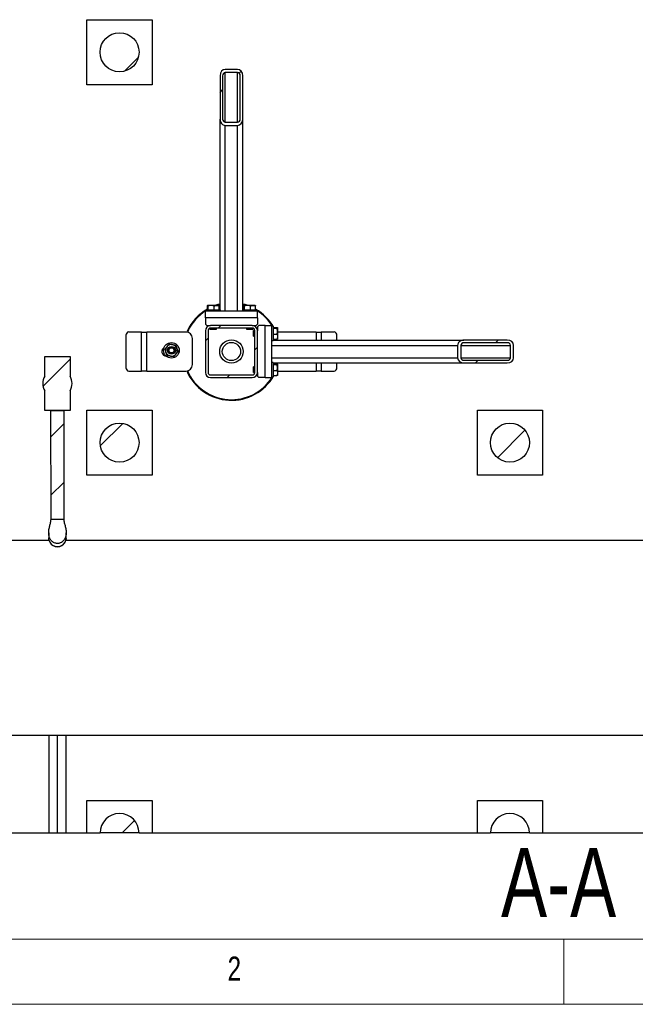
# Model space of a CAD drawing. Header units: millimetres. Extents: x 5 to 589, y 5 to 415.
# Tile 2 of 31: x 55 to 102, y 5 to 81. Entities that reach past the tile are written whole.
import ezdxf

# ---------------------------------------------------------------- set-up
doc = ezdxf.new("R2010")
doc.units = ezdxf.units.MM
doc.layers.add('NOTES', color=6, linetype='Continuous')
doc.layers.add('TRAIT-FINS', color=9, linetype='Continuous')
doc.layers.add('TRAIT-FORT', color=4, linetype='Continuous', lineweight=25)
doc.styles.add('SLDTEXTSTYLE0', font='TXT', dxfattribs={"width": 0.75})

msp = doc.modelspace()

# ---------------------------------------------------------------- hatches: boundary and pattern name
at = {"layer": 'TRAIT-FINS'}
h = msp.add_hatch(dxfattribs=at)
h.set_pattern_fill('ANSI31', color=9, style=0)
edge = h.paths.add_edge_path(flags=0)
edge.add_arc((62.861, 78.165), 1.5, 0, 360)
h = msp.add_hatch(dxfattribs=at)
h.set_pattern_fill('ANSI31', color=9, angle=3e-322, style=0)
edge = h.paths.add_edge_path(flags=0)
edge.add_ellipse((71.936, 73.033), major_axis=(0, 0.492), ratio=0.812696, start_angle=180, end_angle=270)
edge.add_line((72.336, 73.033), (72.336, 76.356))
edge.add_ellipse((71.936, 76.356), major_axis=(0, 0.492), ratio=0.812696, start_angle=270, end_angle=360)
edge.add_line((71.936, 76.848), (70.986, 76.848))
edge.add_ellipse((70.986, 76.356), major_axis=(0, 0.492), ratio=0.812696, start_angle=360, end_angle=450)
edge.add_line((70.586, 76.356), (70.586, 73.033))
edge.add_ellipse((70.986, 73.033), major_axis=(0, 0.492), ratio=0.812696, start_angle=90, end_angle=180)
edge.add_line((70.986, 72.541), (71.936, 72.541))
edge = h.paths.add_edge_path(flags=0)
edge.add_ellipse((71.936, 73.033), major_axis=(0, 0.246), ratio=0.812696, start_angle=180, end_angle=270, ccw=False)
edge.add_line((71.936, 72.787), (70.986, 72.787))
edge.add_ellipse((70.986, 73.033), major_axis=(0, 0.246), ratio=0.812696, start_angle=90, end_angle=180, ccw=False)
edge.add_line((70.786, 73.033), (70.786, 76.356))
edge.add_ellipse((70.986, 76.356), major_axis=(0, 0.246), ratio=0.812696, start_angle=0, end_angle=90, ccw=False)
edge.add_line((70.986, 76.602), (71.936, 76.602))
edge.add_ellipse((71.936, 76.356), major_axis=(0, 0.246), ratio=0.812696, start_angle=270, end_angle=360, ccw=False)
edge.add_line((72.136, 76.356), (72.136, 73.033))
h = msp.add_hatch(dxfattribs=at)
h.set_pattern_fill('ANSI31', color=9, angle=3e-322, style=0)
edge = h.paths.add_edge_path(flags=0)
edge.add_line((69.461, 56.765), (69.461, 53.565))
edge.add_arc((69.861, 53.565), 0.4, 180, 270)
edge.add_line((69.861, 53.165), (73.061, 53.165))
edge.add_arc((73.061, 53.565), 0.4, 270, 360)
edge.add_line((73.461, 53.565), (73.461, 56.765))
edge.add_arc((73.061, 56.765), 0.4, 0, 90)
edge.add_line((73.061, 57.165), (69.861, 57.165))
edge.add_arc((69.861, 56.765), 0.4, 90, 180)
edge = h.paths.add_edge_path(flags=0)
edge.add_arc((69.861, 53.565), 0.2, 180, 270, ccw=False)
edge.add_line((69.661, 53.565), (69.661, 56.765))
edge.add_arc((69.861, 56.765), 0.2, 90, 180, ccw=False)
edge.add_line((69.861, 56.965), (73.061, 56.965))
edge.add_arc((73.061, 56.765), 0.2, 0, 90, ccw=False)
edge.add_line((73.261, 56.765), (73.261, 53.565))
edge.add_arc((73.061, 53.565), 0.2, 270, 360, ccw=False)
edge.add_line((73.061, 53.365), (69.861, 53.365))
h = msp.add_hatch(dxfattribs=at)
h.set_pattern_fill('ANSI31', color=9, angle=3e-322, style=0)
edge = h.paths.add_edge_path(flags=0)
edge.add_ellipse((89.33, 54.69), major_axis=(0.492, 0), ratio=0.812696, start_angle=180, end_angle=270)
edge.add_line((89.33, 54.29), (92.652, 54.29))
edge.add_ellipse((92.652, 54.69), major_axis=(0.492, 0), ratio=0.812696, start_angle=270, end_angle=360)
edge.add_line((93.144, 54.69), (93.144, 55.64))
edge.add_ellipse((92.652, 55.64), major_axis=(0.492, 0), ratio=0.812696, start_angle=360, end_angle=450)
edge.add_line((92.652, 56.04), (89.33, 56.04))
edge.add_ellipse((89.33, 55.64), major_axis=(0.492, 0), ratio=0.812696, start_angle=90, end_angle=180)
edge.add_line((88.838, 55.64), (88.838, 54.69))
edge = h.paths.add_edge_path(flags=0)
edge.add_ellipse((89.33, 54.69), major_axis=(0.246, 0), ratio=0.812696, start_angle=180, end_angle=270, ccw=False)
edge.add_line((89.084, 54.69), (89.084, 55.64))
edge.add_ellipse((89.33, 55.64), major_axis=(0.246, 0), ratio=0.812696, start_angle=90, end_angle=180, ccw=False)
edge.add_line((89.33, 55.84), (92.652, 55.84))
edge.add_ellipse((92.652, 55.64), major_axis=(0.246, 0), ratio=0.812696, start_angle=0, end_angle=90, ccw=False)
edge.add_line((92.898, 55.64), (92.898, 54.69))
edge.add_ellipse((92.652, 54.69), major_axis=(0.246, 0), ratio=0.812696, start_angle=270, end_angle=360, ccw=False)
edge.add_line((92.652, 54.49), (89.33, 54.49))
h = msp.add_hatch(dxfattribs=at)
h.set_pattern_fill('ANSI31', color=9, style=0)
edge = h.paths.add_edge_path(flags=0)
edge.add_arc((58.085, 52.71), 1.125, 149.88182, 210.11818)
edge.add_line((57.112, 52.145), (57.112, 50.635))
edge.add_line((57.112, 50.635), (59.058, 50.635))
edge.add_line((59.058, 50.635), (59.058, 52.145))
edge.add_arc((58.085, 52.71), 1.125, 329.88182, 390.11818)
edge.add_line((59.058, 53.274), (59.058, 54.785))
edge.add_line((59.058, 54.785), (57.112, 54.785))
edge.add_line((57.112, 54.785), (57.112, 53.274))
h = msp.add_hatch(dxfattribs=at)
h.set_pattern_fill('ANSI31', color=9, style=0)
h.paths.add_polyline_path([(57.591, 50.634), (57.595, 42.29), (58.582, 42.291), (58.579, 50.635)], flags=0)
h = msp.add_hatch(dxfattribs=at)
h.set_pattern_fill('ANSI31', color=9, style=0)
edge = h.paths.add_edge_path(flags=0)
edge.add_arc((62.861, 48.165), 1.5, 0, 360)
h = msp.add_hatch(dxfattribs=at)
h.set_pattern_fill('ANSI31', color=9, style=0)
edge = h.paths.add_edge_path(flags=0)
edge.add_arc((92.861, 48.165), 1.5, 0, 360)
h = msp.add_hatch(dxfattribs=at)
h.set_pattern_fill('ANSI31', color=9, style=0)
edge = h.paths.add_edge_path(flags=0)
edge.add_line((58.582, 42.291), (57.595, 42.29))
edge.add_spline(control_points=[(57.595, 42.29), (57.595, 41.967), (57.444, 41.658), (57.42, 41.336), (57.411, 41.214), (57.417, 41.089), (57.447, 40.97), (57.467, 40.893), (57.497, 40.817), (57.537, 40.748), (57.574, 40.686), (57.619, 40.628), (57.672, 40.58), (57.723, 40.534), (57.782, 40.495), (57.845, 40.467), (57.908, 40.439), (57.977, 40.421), (58.046, 40.416), (58.055, 40.416), (58.065, 40.415), (58.074, 40.415), (58.145, 40.413), (58.218, 40.425), (58.285, 40.448), (58.36, 40.474), (58.431, 40.516), (58.491, 40.567), (58.551, 40.619), (58.602, 40.682), (58.642, 40.75), (58.689, 40.831), (58.721, 40.922), (58.74, 41.014), (58.763, 41.13), (58.766, 41.25), (58.755, 41.368), (58.737, 41.554), (58.683, 41.735), (58.637, 41.917), (58.607, 42.039), (58.582, 42.165), (58.582, 42.291)], knot_values=[0.144014, 0.144014, 0.144014, 0.144014, 0.165899, 0.165899, 0.165899, 0.174307, 0.174307, 0.174307, 0.179799, 0.179799, 0.179799, 0.184718, 0.184718, 0.184718, 0.189439, 0.189439, 0.189439, 0.194173, 0.194173, 0.194173, 0.19474, 0.19474, 0.19474, 0.19908, 0.19908, 0.19908, 0.203926, 0.203926, 0.203926, 0.208739, 0.208739, 0.208739, 0.214464, 0.214464, 0.214464, 0.221667, 0.221667, 0.221667, 0.233066, 0.233066, 0.233066, 0.240954, 0.240954, 0.240954, 0.240954], weights=[1, 1, 1, 1, 1, 1, 1, 1, 1, 1, 1, 1, 1, 1, 1, 1, 1, 1, 1, 1, 1, 1, 1, 1, 1, 1, 1, 1, 1, 1, 1, 1, 1, 1, 1, 1, 1, 1, 1, 1, 1, 1, 1], degree=3, periodic=0)
h = msp.add_hatch(dxfattribs=at)
h.set_pattern_fill('ANSI31', color=9, style=0)
edge = h.paths.add_edge_path(flags=0)
edge.add_arc((62.861, 18.165), 1.5, 0, 180)
edge.add_line((61.361, 18.165), (64.361, 18.165))
h = msp.add_hatch(dxfattribs=at)
h.set_pattern_fill('ANSI31', color=9, style=0)
edge = h.paths.add_edge_path(flags=0)
edge.add_arc((92.861, 18.165), 1.5, 0, 180)
edge.add_line((91.361, 18.165), (94.361, 18.165))

# ---------------------------------------------------------------- linework, layer by layer
at = {"color": 7, "linetype": 'Continuous', "lineweight": 18}
for p, q in [((10, 10), (584, 10)), ((97, 10), (97, 5)), ((5, 5), (589, 5))]:
    msp.add_line(p, q, dxfattribs=at)
at = {"layer": 'TRAIT-FORT', "color": 4, "linetype": 'Continuous', "lineweight": 25}
for p, q in [((60.361, 75.665), (60.361, 80.665)), ((60.361, 80.665), (65.361, 80.665)), ((65.361, 80.665), (65.361, 75.665)), ((71.936, 76.848), (70.986, 76.848)), ((71.936, 76.602), (70.986, 76.602)), ((70.986, 72.787), (70.986, 76.602)), ((71.936, 72.787), (71.936, 76.602)), ((70.586, 76.356), (70.586, 73.033)), ((70.786, 76.356), (70.786, 73.033)), ((72.136, 73.033), (72.136, 76.356)), ((72.336, 73.033), (72.336, 76.356)), ((65.361, 75.665), (60.361, 75.665)), ((70.586, 58.365), (70.586, 73.033)), ((70.986, 72.787), (71.936, 72.787)), ((72.336, 58.365), (72.336, 73.033)), ((70.986, 72.541), (71.936, 72.541)), ((70.986, 58.265), (70.986, 72.541)), ((71.936, 58.265), (71.936, 72.541)), ((73.461, 58.265), (69.461, 58.265)), ((69.461, 57.765), (69.461, 58.265)), ((69.511, 58.365), (69.511, 58.265)), ((69.511, 58.365), (70.569, 58.365)), ((69.609, 58.365), (69.609, 58.665)), ((69.658, 58.715), (69.633, 58.701)), ((69.658, 58.715), (70.465, 58.715)), ((69.67, 58.365), (69.67, 58.665)), ((70.122, 58.365), (70.122, 58.665)), ((70.49, 58.701), (70.465, 58.715)), ((70.513, 58.365), (70.513, 58.665)), ((70.569, 58.365), (70.611, 58.365)), ((70.611, 58.265), (70.611, 58.365)), ((72.311, 58.365), (72.311, 58.265)), ((72.311, 58.365), (73.369, 58.365)), ((72.409, 58.365), (72.409, 58.665)), ((72.458, 58.715), (72.433, 58.701)), ((72.458, 58.715), (73.265, 58.715)), ((72.47, 58.365), (72.47, 58.665)), ((72.922, 58.365), (72.922, 58.665)), ((73.29, 58.701), (73.265, 58.715)), ((73.313, 58.365), (73.313, 58.665)), ((73.369, 58.365), (73.411, 58.365)), ((73.411, 58.265), (73.411, 58.365)), ((73.461, 57.765), (73.461, 58.265)), ((73.461, 57.765), (69.461, 57.765)), ((69.461, 57.765), (69.461, 57.265)), ((73.461, 57.765), (73.461, 57.265)), ((69.461, 57.265), (69.561, 57.165)), ((69.461, 56.765), (69.461, 53.565)), ((69.561, 57.165), (69.861, 57.165)), ((69.661, 56.765), (69.661, 53.565)), ((69.811, 57.165), (69.811, 57.162)), ((69.811, 56.959), (69.811, 56.9)), ((69.811, 56.9), (69.846, 56.865)), ((69.811, 56.9), (70.311, 56.9)), ((70.276, 56.865), (69.846, 56.865)), ((73.061, 57.165), (69.861, 57.165)), ((73.061, 56.965), (69.861, 56.965)), ((70.276, 56.865), (70.311, 56.9)), ((70.311, 56.9), (70.311, 56.965)), ((72.611, 56.965), (72.611, 56.9)), ((72.611, 56.9), (72.646, 56.865)), ((72.611, 56.9), (73.111, 56.9)), ((73.076, 56.865), (72.646, 56.865)), ((73.061, 57.165), (73.361, 57.165)), ((73.076, 56.865), (73.111, 56.9)), ((73.111, 57.162), (73.111, 57.165)), ((73.111, 56.9), (73.111, 56.959)), ((73.196, 56.815), (73.161, 56.78)), ((73.161, 56.35), (73.161, 56.78)), ((73.255, 56.815), (73.196, 56.815)), ((73.196, 56.815), (73.196, 56.315)), ((73.261, 53.565), (73.261, 56.765)), ((73.361, 57.165), (73.461, 57.265)), ((73.461, 56.815), (73.458, 56.815)), ((73.561, 57.165), (73.461, 57.065)), ((73.461, 57.065), (73.461, 56.765)), ((73.461, 53.565), (73.461, 56.765)), ((74.061, 57.165), (73.561, 57.165)), ((74.061, 53.165), (74.061, 57.165)), ((74.061, 57.165), (74.561, 57.165)), ((74.561, 53.165), (74.561, 57.165)), ((74.661, 57.115), (74.561, 57.115)), ((74.661, 57.115), (74.661, 56.057)), ((74.661, 57.017), (74.961, 57.017)), ((74.661, 56.957), (74.961, 56.957)), ((75.011, 56.969), (74.997, 56.993)), ((75.011, 56.969), (75.011, 56.161)), ((63.355, 56.415), (63.355, 53.915)), ((64.561, 56.665), (63.572, 56.665)), ((64.561, 53.665), (64.561, 56.665)), ((64.561, 56.665), (64.961, 56.665)), ((67.961, 56.665), (64.961, 56.665)), ((64.961, 53.665), (64.961, 56.665)), ((68.023, 56.661), (68.054, 56.731)), ((68.099, 56.71), (68.073, 56.652)), ((68.461, 54.165), (68.461, 56.165)), ((73.161, 56.35), (73.196, 56.315)), ((73.196, 56.315), (73.261, 56.315)), ((74.561, 56.015), (74.661, 56.015)), ((74.661, 56.504), (74.961, 56.504)), ((74.661, 56.113), (74.961, 56.113)), ((74.661, 56.057), (74.661, 56.015)), ((74.661, 56.04), (89.33, 56.04)), ((74.997, 56.137), (75.011, 56.161)), ((77.961, 56.665), (75.011, 56.665)), ((77.961, 56.665), (78.361, 56.665)), ((77.961, 56.665), (77.961, 56.04)), ((79.351, 56.665), (78.361, 56.665)), ((78.361, 56.665), (78.361, 56.04)), ((79.568, 56.04), (79.568, 56.415)), ((92.652, 56.04), (89.33, 56.04)), ((74.561, 55.64), (88.838, 55.64)), ((88.838, 55.64), (88.838, 54.69)), ((89.084, 55.64), (89.084, 54.69)), ((89.084, 55.64), (92.898, 55.64)), ((92.652, 55.84), (89.33, 55.84)), ((92.898, 54.69), (92.898, 55.64)), ((93.144, 54.69), (93.144, 55.64)), ((57.112, 54.785), (59.058, 54.785)), ((57.112, 53.274), (57.112, 54.785)), ((59.058, 54.785), (59.058, 53.274)), ((74.561, 54.69), (88.838, 54.69)), ((89.084, 54.69), (92.898, 54.69)), ((89.33, 54.49), (92.652, 54.49)), ((73.196, 54.015), (73.161, 53.98)), ((73.161, 53.55), (73.161, 53.98)), ((73.261, 54.015), (73.196, 54.015)), ((73.196, 54.015), (73.196, 53.515)), ((74.661, 54.315), (74.561, 54.315)), ((74.661, 54.315), (74.661, 53.257)), ((74.661, 54.29), (89.33, 54.29)), ((74.661, 54.217), (74.961, 54.217)), ((74.661, 54.157), (74.961, 54.157)), ((75.011, 54.169), (74.997, 54.193)), ((75.011, 54.169), (75.011, 53.361)), ((77.961, 54.29), (77.961, 53.665)), ((78.361, 54.29), (78.361, 53.665)), ((79.568, 53.915), (79.568, 54.29)), ((89.33, 54.29), (92.652, 54.29)), ((63.572, 53.665), (64.561, 53.665)), ((64.961, 53.665), (64.561, 53.665)), ((64.961, 53.665), (67.961, 53.665)), ((69.861, 53.365), (73.061, 53.365)), ((69.861, 53.165), (73.061, 53.165)), ((73.161, 53.55), (73.196, 53.515)), ((73.196, 53.515), (73.255, 53.515)), ((73.458, 53.515), (73.461, 53.515)), ((73.461, 53.565), (73.461, 53.265)), ((73.461, 53.265), (73.561, 53.165)), ((74.061, 53.165), (73.561, 53.165)), ((74.061, 53.165), (74.561, 53.165)), ((74.561, 53.215), (74.661, 53.215)), ((74.661, 53.704), (74.961, 53.704)), ((74.661, 53.313), (74.961, 53.313)), ((74.661, 53.257), (74.661, 53.215)), ((74.997, 53.337), (75.011, 53.361)), ((75.011, 53.665), (77.961, 53.665)), ((78.361, 53.665), (77.961, 53.665)), ((78.361, 53.665), (79.351, 53.665)), ((57.112, 50.635), (57.112, 52.145)), ((59.058, 52.145), (59.058, 50.635)), ((59.058, 50.635), (57.112, 50.635)), ((57.591, 50.634), (58.579, 50.635)), ((57.595, 42.29), (57.591, 50.634)), ((58.579, 50.635), (58.582, 42.291)), ((60.361, 50.665), (65.361, 50.665)), ((60.361, 45.665), (60.361, 50.665)), ((65.361, 50.665), (65.361, 45.665)), ((90.361, 45.665), (90.361, 50.665)), ((90.361, 50.665), (95.361, 50.665)), ((95.361, 50.665), (95.361, 45.665)), ((65.361, 45.665), (60.361, 45.665)), ((95.361, 45.665), (90.361, 45.665)), ((57.595, 42.29), (58.582, 42.291)), ((57.416, 40.861), (57.416, 40.829)), ((53.74, 40.665), (57.437, 40.665)), ((57.416, 40.841), (57.416, 40.829)), ((58.089, 40.168), (58.088, 40.161)), ((58.74, 40.665), (152.861, 40.665)), ((58.76, 40.797), (58.761, 40.809)), ((152.861, 25.665), (45.856, 25.665)), ((57.416, 25.665), (57.416, 18.165)), ((58.088, 18.165), (58.088, 25.665)), ((58.761, 18.165), (58.761, 25.665)), ((60.361, 20.665), (65.361, 20.665)), ((60.361, 18.165), (60.361, 20.665)), ((65.361, 20.665), (65.361, 18.165)), ((90.361, 20.665), (95.361, 20.665)), ((90.361, 18.165), (90.361, 20.665)), ((95.361, 20.665), (95.361, 18.165)), ((53.759, 18.165), (57.416, 18.165)), ((57.416, 18.165), (58.088, 18.165)), ((58.088, 18.165), (58.761, 18.165)), ((58.761, 18.165), (60.361, 18.165)), ((60.361, 18.165), (61.361, 18.165)), ((64.361, 18.165), (61.361, 18.165)), ((64.361, 18.165), (65.361, 18.165)), ((65.361, 18.165), (90.361, 18.165)), ((90.361, 18.165), (91.361, 18.165)), ((94.361, 18.165), (91.361, 18.165)), ((94.361, 18.165), (95.361, 18.165)), ((95.361, 18.165), (120.361, 18.165))]:
    msp.add_line(p, q, dxfattribs=at)
at = {"layer": 'TRAIT-FORT', "color": 4, "linetype": 'Continuous', "lineweight": 25, "flags": 128}
for points in [[(70.586, 58.76), (70.573, 58.757), (70.418, 58.715)], [(72.504, 58.715), (72.344, 58.758), (72.336, 58.76)], [(57.436, 40.665), (57.418, 40.773), (57.416, 40.859)], [(57.416, 40.829), (57.426, 40.712), (57.436, 40.665)], [(58.76, 40.797), (58.758, 40.773), (58.74, 40.665)], [(58.74, 40.665), (58.75, 40.712), (58.76, 40.797)]]:
    msp.add_lwpolyline(points, dxfattribs=at)
at = {"layer": 'TRAIT-FORT', "color": 4, "linetype": 'Continuous', "lineweight": 25}
for centre, radius in [((62.861, 78.165), 1.5), ((71.461, 55.165), 0.9), ((66.852, 55.255), 0.6), ((66.852, 55.255), 0.3), ((66.852, 55.255), 0.225), ((66.852, 55.255), 0.2), ((71.461, 55.165), 0.7), ((62.861, 48.165), 1.5), ((92.861, 48.165), 1.5)]:
    msp.add_circle(centre, radius, dxfattribs=at)
for centre, radius, start, end in [((71.461, 55.165), 3.75, 119.5959, 155.32581), ((71.461, 55.165), 3.7, 121.8048, 155.32581), ((71.461, 55.165), 3.75, 103.4934, 108.79691), ((71.461, 55.165), 3.75, 71.20309, 76.5066), ((71.461, 55.165), 3.75, 29.5959, 60.4041), ((71.461, 55.165), 3.7, 31.8048, 58.1952), ((69.861, 56.765), 0.4, 90, 180), ((69.861, 56.765), 0.2, 90, 180), ((73.061, 56.765), 0.4, 0, 90), ((73.061, 56.765), 0.2, 0, 90), ((63.59, 56.431), 0.235, 94.40195, 183.81126), ((67.961, 56.165), 0.5, 0, 90), ((79.333, 56.431), 0.235, 356.18874, 85.59805), ((66.461, 55.165), 0.35, 118.81539, 267.1704), ((66.852, 55.255), 0.45, 139.67209, 199.67209), ((66.852, 55.255), 0.45, 79.67209, 139.67209), ((66.852, 55.255), 0.45, 19.67209, 79.67209), ((66.852, 55.255), 0.45, 319.67209, 19.67209), ((66.852, 55.255), 0.45, 199.67209, 259.67209), ((66.852, 55.255), 0.45, 259.67209, 319.67209), ((63.59, 53.899), 0.235, 176.18874, 265.59805), ((67.961, 54.165), 0.5, 270, 0), ((79.333, 53.899), 0.235, 274.40195, 3.81126), ((58.085, 52.71), 1.125, 149.88182, 210.11818), ((58.085, 52.71), 1.125, 329.88182, 30.11818), ((71.461, 55.165), 3.75, 203.51507, 330.4041), ((71.461, 55.165), 3.7, 203.70118, 328.1952), ((69.861, 53.565), 0.4, 180, 270), ((69.861, 53.565), 0.2, 180, 270), ((73.061, 53.565), 0.4, 270, 0), ((73.061, 53.565), 0.2, 270, 0), ((58.089, 40.841), 0.673, 179.85724, 0.03306), ((58.089, 40.841), 0.672, 180.00001, 270.00001), ((58.089, 40.841), 0.672, 269.99999, 360), ((62.861, 18.165), 1.5, 0, 180), ((92.861, 18.165), 1.5, 0, 180)]:
    msp.add_arc(centre, radius, start, end, dxfattribs=at)
for centre, major_axis, start_param, end_param in [((70.986, 76.356), (0, 0.492), 0, 1.570796), ((70.986, 76.356), (0, 0.246), 0, 1.570796), ((71.936, 76.356), (0, 0.492), 4.712389, 6.283185), ((71.936, 76.356), (0, 0.246), 4.712389, 6.283185), ((70.986, 73.033), (0, 0.492), 1.570796, 3.141593), ((70.986, 73.033), (0, 0.246), 1.570796, 3.141593), ((71.936, 73.033), (0, 0.492), 3.141593, 4.712389), ((71.936, 73.033), (0, 0.246), 3.141593, 4.712389), ((89.33, 55.64), (0.492, 0), 1.570796, 3.141593), ((92.652, 55.64), (0.492, 0), 0, 1.570796), ((89.33, 55.64), (0.246, 0), 1.570796, 3.141593), ((92.652, 55.64), (0.246, 0), 0, 1.570796), ((89.33, 54.69), (0.492, 0), 3.141593, 4.712389), ((89.33, 54.69), (0.246, 0), 3.141593, 4.712389), ((92.652, 54.69), (0.492, 0), 4.712389, 6.283185), ((92.652, 54.69), (0.246, 0), 4.712389, 6.283185)]:
    msp.add_ellipse(centre, major_axis=major_axis, ratio=0.812696, start_param=start_param, end_param=end_param, dxfattribs=at)
for points, knots in [([(69.609, 58.665), (69.613, 58.673), (69.621, 58.689), (69.634, 58.704), (69.648, 58.703), (69.661, 58.685), (69.668, 58.669), (69.67, 58.665)], [0, 0, 0, 0, 0.192004, 0.385862, 0.637826, 0.896599, 1, 1, 1, 1]), ([(70.122, 58.665), (70.083, 58.676), (70.003, 58.698), (69.886, 58.706), (69.773, 58.694), (69.705, 58.675), (69.67, 58.665)], [0, 0, 0, 0, 0.264605, 0.534948, 0.765343, 1, 1, 1, 1]), ([(70.122, 58.665), (70.156, 58.676), (70.225, 58.698), (70.326, 58.706), (70.424, 58.694), (70.483, 58.675), (70.513, 58.665)], [0, 0, 0, 0, 0.264605, 0.534948, 0.765343, 1, 1, 1, 1]), ([(70.49, 58.7), (70.49, 58.7), (70.496, 58.7), (70.504, 58.685), (70.511, 58.669), (70.513, 58.665)], [0, 0, 0, 0, 0.082237, 0.737977, 1, 1, 1, 1]), ([(72.409, 58.665), (72.413, 58.673), (72.421, 58.689), (72.434, 58.704), (72.448, 58.703), (72.461, 58.685), (72.468, 58.669), (72.47, 58.665)], [0, 0, 0, 0, 0.192004, 0.385862, 0.637826, 0.896599, 1, 1, 1, 1]), ([(72.922, 58.665), (72.883, 58.676), (72.803, 58.698), (72.686, 58.706), (72.573, 58.694), (72.505, 58.675), (72.47, 58.665)], [0, 0, 0, 0, 0.264605, 0.534948, 0.765343, 1, 1, 1, 1]), ([(72.922, 58.665), (72.956, 58.676), (73.025, 58.698), (73.126, 58.706), (73.224, 58.694), (73.283, 58.675), (73.313, 58.665)], [0, 0, 0, 0, 0.264605, 0.534948, 0.765343, 1, 1, 1, 1]), ([(73.29, 58.7), (73.29, 58.7), (73.296, 58.7), (73.304, 58.685), (73.311, 58.669), (73.313, 58.665)], [0, 0, 0, 0, 0.082237, 0.737977, 1, 1, 1, 1]), ([(74.961, 57.017), (74.969, 57.013), (74.986, 57.006), (75, 56.993), (74.999, 56.978), (74.982, 56.966), (74.966, 56.959), (74.961, 56.957)], [0, 0, 0, 0, 0.1920039, 0.3858618, 0.637826, 0.8965988, 1, 1, 1, 1]), ([(74.961, 56.504), (74.972, 56.544), (74.994, 56.623), (75.002, 56.741), (74.99, 56.853), (74.971, 56.922), (74.961, 56.957)], [0, 0, 0, 0, 0.264605, 0.534948, 0.765343, 1, 1, 1, 1]), ([(74.961, 56.504), (74.972, 56.47), (74.994, 56.402), (75.002, 56.3), (74.99, 56.203), (74.971, 56.143), (74.961, 56.113)], [0, 0, 0, 0, 0.264605, 0.534948, 0.765343, 1, 1, 1, 1]), ([(74.996, 56.137), (74.996, 56.136), (74.996, 56.13), (74.981, 56.122), (74.966, 56.115), (74.961, 56.113)], [0, 0, 0, 0, 0.082237, 0.737977, 1, 1, 1, 1]), ([(66.341, 55.348), (66.368, 55.38), (66.423, 55.444), (66.48, 55.512), (66.509, 55.546)], [0, 0, 0, 0, 0.493244, 1, 1, 1, 1]), ([(66.428, 55.104), (66.416, 55.138), (66.391, 55.208), (66.362, 55.289), (66.346, 55.336), (66.341, 55.348)], [0, 0, 0, 0, 0.413688, 0.838028, 1, 1, 1, 1]), ([(66.509, 55.546), (66.533, 55.574), (66.581, 55.631), (66.637, 55.697), (66.669, 55.734), (66.677, 55.745)], [0, 0, 0, 0, 0.413688, 0.8380277, 1, 1, 1, 1]), ([(66.677, 55.745), (66.718, 55.737), (66.801, 55.722), (66.889, 55.706), (66.933, 55.698)], [0, 0, 0, 0, 0.493244, 1, 1, 1, 1]), ([(66.933, 55.698), (66.969, 55.691), (67.042, 55.678), (67.127, 55.663), (67.175, 55.654), (67.188, 55.651)], [0, 0, 0, 0, 0.413688, 0.8380277, 1, 1, 1, 1]), ([(67.188, 55.651), (67.202, 55.612), (67.231, 55.533), (67.261, 55.449), (67.276, 55.407)], [0, 0, 0, 0, 0.493244, 1, 1, 1, 1]), ([(67.276, 55.407), (67.288, 55.372), (67.313, 55.302), (67.342, 55.221), (67.359, 55.175), (67.363, 55.162)], [0, 0, 0, 0, 0.413688, 0.838028, 1, 1, 1, 1]), ([(66.516, 54.859), (66.502, 54.898), (66.473, 54.978), (66.444, 55.061), (66.428, 55.104)], [0, 0, 0, 0, 0.493244, 1, 1, 1, 1]), ([(66.772, 54.813), (66.735, 54.819), (66.662, 54.832), (66.578, 54.848), (66.529, 54.857), (66.516, 54.859)], [0, 0, 0, 0, 0.413688, 0.838028, 1, 1, 1, 1]), ([(67.027, 54.766), (66.986, 54.773), (66.903, 54.789), (66.816, 54.804), (66.772, 54.813)], [0, 0, 0, 0, 0.493244, 1, 1, 1, 1]), ([(67.195, 54.964), (67.172, 54.936), (67.123, 54.879), (67.068, 54.814), (67.036, 54.776), (67.027, 54.766)], [0, 0, 0, 0, 0.413688, 0.838028, 1, 1, 1, 1]), ([(67.363, 55.162), (67.336, 55.13), (67.282, 55.066), (67.224, 54.998), (67.195, 54.964)], [0, 0, 0, 0, 0.493244, 1, 1, 1, 1]), ([(74.961, 54.217), (74.969, 54.213), (74.986, 54.206), (75, 54.193), (74.999, 54.178), (74.982, 54.166), (74.966, 54.159), (74.961, 54.157)], [0, 0, 0, 0, 0.1920039, 0.3858618, 0.637826, 0.8965988, 1, 1, 1, 1]), ([(74.961, 53.704), (74.972, 53.744), (74.994, 53.823), (75.002, 53.941), (74.99, 54.053), (74.971, 54.122), (74.961, 54.157)], [0, 0, 0, 0, 0.264605, 0.534948, 0.765343, 1, 1, 1, 1]), ([(74.961, 53.704), (74.972, 53.67), (74.994, 53.602), (75.002, 53.5), (74.99, 53.403), (74.971, 53.343), (74.961, 53.313)], [0, 0, 0, 0, 0.264605, 0.534948, 0.765343, 1, 1, 1, 1]), ([(74.996, 53.337), (74.996, 53.336), (74.996, 53.33), (74.981, 53.322), (74.966, 53.315), (74.961, 53.313)], [0, 0, 0, 0, 0.082237, 0.737977, 1, 1, 1, 1]), ([(58.582, 42.291), (58.582, 42.244), (58.585, 42.196), (58.597, 42.101), (58.606, 42.053), (58.627, 41.956), (58.639, 41.908), (58.664, 41.811), (58.677, 41.763), (58.714, 41.618), (58.735, 41.521), (58.755, 41.373), (58.759, 41.323), (58.762, 41.223), (58.761, 41.174), (58.754, 41.099), (58.751, 41.075), (58.743, 41.025), (58.738, 41.001), (58.72, 40.928), (58.704, 40.881), (58.674, 40.812), (58.664, 40.79), (58.639, 40.746), (58.626, 40.724), (58.584, 40.663), (58.552, 40.624), (58.498, 40.573), (58.478, 40.556), (58.439, 40.526), (58.418, 40.512), (58.375, 40.487), (58.353, 40.476), (58.307, 40.456), (58.284, 40.447), (58.212, 40.426), (58.163, 40.417), (58.1, 40.415), (58.088, 40.415), (58.069, 40.415), (58.062, 40.415), (58.053, 40.416), (58.05, 40.416), (58.045, 40.416), (58.044, 40.417), (58.041, 40.417), (58.017, 40.419), (57.994, 40.422), (57.929, 40.435), (57.887, 40.448), (57.805, 40.484), (57.767, 40.507), (57.713, 40.545), (57.695, 40.559), (57.662, 40.589), (57.646, 40.605), (57.601, 40.653), (57.574, 40.689), (57.539, 40.745), (57.527, 40.764), (57.507, 40.804), (57.498, 40.824), (57.472, 40.885), (57.458, 40.927), (57.425, 41.057), (57.416, 41.144), (57.416, 41.277), (57.418, 41.321), (57.427, 41.41), (57.433, 41.454), (57.456, 41.586), (57.477, 41.674), (57.522, 41.849), (57.546, 41.937), (57.574, 42.069), (57.581, 42.113), (57.592, 42.202), (57.595, 42.246), (57.595, 42.29)], [0, 0, 0, 0, 0.03125, 0.03125, 0.0625, 0.0625, 0.09375, 0.09375, 0.125, 0.125, 0.1875, 0.1875, 0.21875, 0.21875, 0.25, 0.25, 0.265625, 0.265625, 0.28125, 0.28125, 0.3125, 0.3125, 0.328125, 0.328125, 0.34375, 0.34375, 0.375, 0.375, 0.390625, 0.390625, 0.40625, 0.40625, 0.421875, 0.421875, 0.4375, 0.4375, 0.46875, 0.46875, 0.476563, 0.476563, 0.480469, 0.480469, 0.482422, 0.482422, 0.483398, 0.483398, 0.484375, 0.5, 0.5, 0.53125, 0.53125, 0.5625, 0.5625, 0.578125, 0.578125, 0.59375, 0.59375, 0.625, 0.625, 0.640625, 0.640625, 0.65625, 0.65625, 0.6875, 0.6875, 0.75, 0.75, 0.78125, 0.78125, 0.8125, 0.8125, 0.875, 0.875, 0.9375, 0.9375, 0.96875, 0.96875, 1, 1, 1, 1]), ([(57.416, 41.236), (57.416, 41.211), (57.416, 41.152), (57.416, 41.073), (57.416, 40.996), (57.416, 40.935), (57.416, 40.888), (57.416, 40.856), (57.416, 40.845), (57.416, 40.841), (57.416, 40.842), (57.416, 40.842)], [0, 0, 0, 0, 0.102323, 0.244999, 0.387671, 0.530337, 0.672986, 0.815588, 0.957966, 0.995206, 1, 1, 1, 1]), ([(57.416, 40.861), (57.416, 40.853), (57.416, 40.844), (57.416, 40.835), (57.416, 40.833), (57.416, 40.832), (57.416, 40.831), (57.416, 40.829), (57.416, 40.828), (57.416, 40.82), (57.416, 40.796), (57.416, 40.754), (57.416, 40.71), (57.416, 40.675), (57.416, 40.665)], [0, 0, 0, 0, 0.032339, 0.037523, 0.040807, 0.044352, 0.050137, 0.063299, 0.111229, 0.268083, 0.485171, 0.697283, 0.909022, 1, 1, 1, 1]), ([(58.761, 40.839), (58.761, 40.84), (58.761, 40.842), (58.761, 40.844), (58.761, 40.858), (58.761, 40.891), (58.761, 40.939), (58.761, 41.001), (58.761, 41.078), (58.761, 41.157), (58.761, 41.214), (58.761, 41.237)], [0, 0, 0, 0, 0.016697, 0.07108, 0.204924, 0.346399, 0.48696, 0.627412, 0.767836, 0.90825, 1, 1, 1, 1]), ([(58.761, 40.665), (58.761, 40.667), (58.761, 40.694), (58.761, 40.734), (58.761, 40.779), (58.761, 40.796), (58.761, 40.803)], [0, 0, 0, 0, 0.02743, 0.380726, 0.733981, 1, 1, 1, 1])]:
    msp.add_open_spline(points, degree=3, knots=knots, dxfattribs=at)

# ---------------------------------------------------------------- texts
at = {"layer": 'NOTES', "color": 211, "style": 'SLDTEXTSTYLE0'}
for s, insert, char_height, attachment_point in [('A-A', (96.602, 17.01), 5.2917, 2), ('2', (71.167, 8.668), 1.852, 1)]:
    msp.add_mtext(s, dxfattribs=dict(at, insert=insert, char_height=char_height, attachment_point=attachment_point))

doc.saveas('drawing.dxf')
